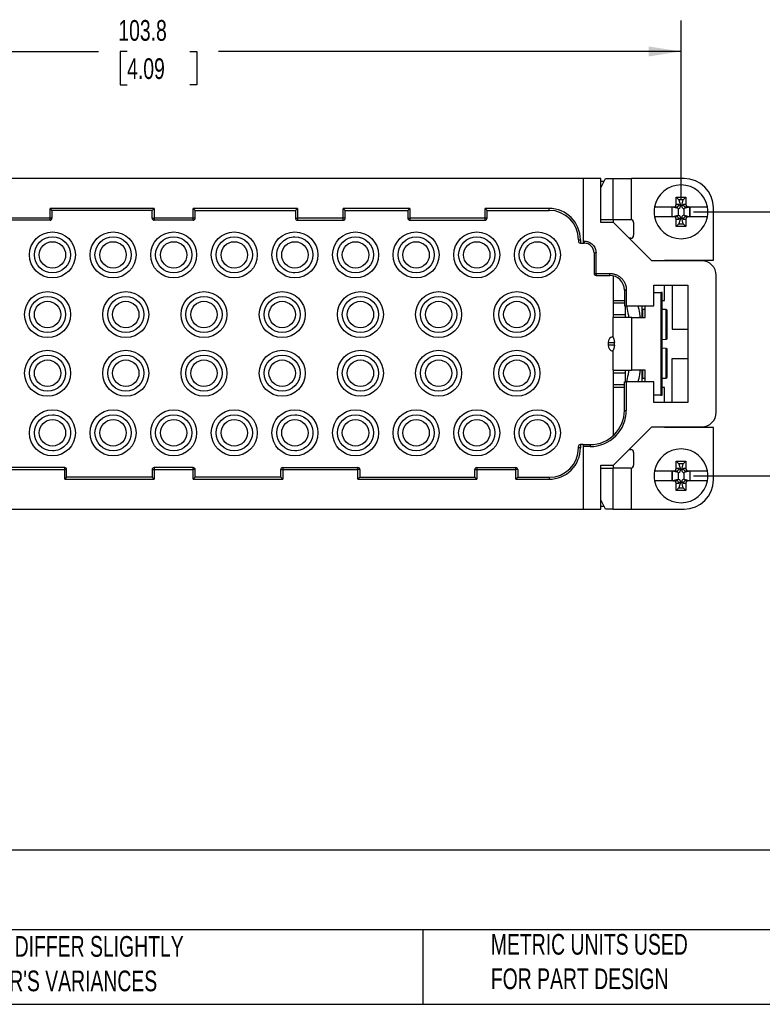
# Model space of a CAD drawing. Header units: millimetres. Extents: x 6 to 273, y 6 to 210.
# Tile 2 of 16: x 79 to 155, y 6 to 107. Entities that reach past the tile are written whole.
import ezdxf

# ---------------------------------------------------------------- set-up
doc = ezdxf.new("R2010")
doc.units = ezdxf.units.MM
doc.linetypes.add('SLD-Solid', pattern=[0])
doc.layers.add('DIMENSIONS', color=140, linetype='SLD-Solid', lineweight=25)
doc.layers.add('TEXT', color=140, linetype='SLD-Solid', lineweight=25)
doc.styles.add('SLDTEXTSTYLE0', font='TXT', dxfattribs={"width": 0.7})
doc.dimstyles.new('SLDDIMSTYLE0', dxfattribs={"dimtxt": 2.158008, "dimasz": 3.302, "dimexe": 0, "dimexo": 0.0625, "dimgap": 0.539502, "dimtad": 0, "dimtih": 1, "dimtoh": 1, "dimrnd": 1e-09, "dimzin": 12, "dimdsep": 46, "dimtxsty": 'SLDTEXTSTYLE0', "dimsah": 1, "dimcen": 0.09, "dimadec": 0, "dimazin": 3, "dimtfac": 1, "dimtofl": 0, "dimtmove": 0, "dimatfit": 3, "dimfxl": 0, "dimfrac": 2, "dimtolj": 1, "dimtzin": 12, "dimarcsym": 0})
doc.dimstyles.new('SLDDIMSTYLE1', dxfattribs={"dimtxt": 2.158008, "dimasz": 3.302, "dimexe": 0, "dimexo": 0.0625, "dimgap": 0.539502, "dimtad": 0, "dimtih": 1, "dimtoh": 1, "dimrnd": 1e-09, "dimzin": 4, "dimdsep": 46, "dimtxsty": 'SLDTEXTSTYLE0', "dimsah": 1, "dimcen": 0.09, "dimadec": 0, "dimazin": 1, "dimtfac": 1, "dimtofl": 0, "dimtmove": 0, "dimatfit": 3, "dimfxl": 0, "dimfrac": 2, "dimtolj": 1, "dimtzin": 12, "dimarcsym": 0})

# ---------------------------------------------------------------- blocks, each defined once
blk = doc.blocks.new('_D')
at = {"layer": 'DIMENSIONS'}
for p, q in [((43.26, 88.67), (43.26, 106.97)), ((147.06, 88.67), (147.06, 106.97)), ((43.26, 103.8), (87.48, 103.8)), ((90.4, 103.8), (89.68, 103.8)), ((89.68, 103.8), (89.68, 100.37)), ((96.81, 103.8), (97.54, 103.8)), ((97.54, 103.8), (97.54, 100.37)), ((147.06, 103.8), (99.74, 103.8)), ((89.68, 100.37), (90.4, 100.37)), ((97.54, 100.37), (96.81, 100.37))]:
    blk.add_line(p, q, dxfattribs=at)
for points in [[(43.26, 103.8), (46.56, 103.29), (46.56, 104.31)], [(147.06, 103.8), (143.76, 104.31), (143.76, 103.29)]]:
    blk.add_solid(points, dxfattribs=at)
at = {"layer": 'DIMENSIONS', "char_height": 2.117, "attachment_point": 1, "style": 'SLDTEXTSTYLE0'}
for s, insert in [('103.8', (89.5, 107.01)), ('4.09', (90.4, 103.1))]:
    blk.add_mtext(s, dxfattribs=dict(at, insert=insert))
blk = doc.blocks.new('_D_1')
at = {"layer": 'DIMENSIONS'}
for p, q in [((148.33, 87.4), (165.52, 87.4)), ((162.35, 87.4), (162.35, 77.89)), ((159.14, 73.98), (158.42, 73.98)), ((158.42, 73.98), (158.42, 70.55)), ((165.55, 73.98), (166.28, 73.98)), ((166.28, 73.98), (166.28, 70.55)), ((158.42, 70.55), (159.14, 70.55)), ((166.28, 70.55), (165.55, 70.55)), ((162.35, 60.4), (162.35, 70.06)), ((148.33, 60.4), (165.52, 60.4))]:
    blk.add_line(p, q, dxfattribs=at)
for points in [[(162.35, 87.4), (161.84, 84.09), (162.86, 84.09)], [(162.35, 60.4), (162.86, 63.7), (161.84, 63.7)]]:
    blk.add_solid(points, dxfattribs=at)
at = {"layer": 'DIMENSIONS', "char_height": 2.117, "attachment_point": 1, "style": 'SLDTEXTSTYLE0'}
for s, insert in [('27.0', (159.14, 77.19)), ('1.06', (159.14, 73.27))]:
    blk.add_mtext(s, dxfattribs=dict(at, insert=insert))

msp = doc.modelspace()

# ---------------------------------------------------------------- linework, layer by layer
for p, q in [((137.062, 90.796), (53.262, 90.796)), ((137.062, 90.796), (137.062, 84.396)), ((138.862, 90.796), (137.062, 90.796)), ((138.862, 86.296), (138.862, 90.796)), ((138.862, 89.865), (139.326, 90.796)), ((139.326, 90.796), (140.074, 90.796)), ((140.074, 90.796), (140.074, 86.596)), ((141.998, 86.596), (141.998, 90.796)), ((147.362, 90.796), (141.998, 90.796)), ((139.17, 90.484), (138.862, 90.484)), ((146.562, 88.896), (147.562, 88.896)), ((146.562, 88.146), (146.562, 88.896)), ((146.835, 88.623), (146.562, 88.896)), ((147.288, 88.623), (146.835, 88.623)), ((146.835, 88.623), (146.99, 88.043)), ((147.133, 88.043), (147.288, 88.623)), ((147.288, 88.623), (147.562, 88.896)), ((147.562, 88.896), (147.562, 88.146)), ((93.162, 87.746), (82.512, 87.746)), ((82.512, 86.746), (82.512, 87.746)), ((82.512, 87.746), (82.712, 87.546)), ((92.962, 87.546), (93.162, 87.746)), ((93.162, 87.746), (93.162, 86.746)), ((107.812, 87.746), (97.162, 87.746)), ((97.162, 86.746), (97.162, 87.746)), ((97.162, 87.746), (97.362, 87.546)), ((107.612, 87.546), (107.812, 87.746)), ((107.812, 87.746), (107.812, 86.746)), ((119.312, 87.746), (112.512, 87.746)), ((112.512, 86.746), (112.512, 87.746)), ((112.512, 87.746), (112.712, 87.546)), ((119.112, 87.546), (119.312, 87.746)), ((119.312, 87.746), (119.312, 86.746)), ((133.562, 87.746), (127.012, 87.746)), ((127.012, 86.746), (127.012, 87.746)), ((127.012, 87.746), (127.212, 87.546)), ((133.562, 87.546), (133.562, 87.746)), ((144.357, 87.896), (146.303, 87.896)), ((146.167, 87.891), (146.162, 87.896)), ((146.162, 86.896), (146.162, 87.896)), ((146.747, 87.736), (146.167, 87.891)), ((146.167, 86.902), (146.167, 87.891)), ((146.303, 87.896), (146.571, 87.896)), ((146.821, 88.146), (146.562, 88.146)), ((146.587, 87.897), (146.749, 87.736)), ((146.749, 87.736), (146.747, 87.736)), ((146.747, 87.736), (146.747, 87.057)), ((146.99, 87.977), (146.821, 88.146)), ((146.99, 88.043), (146.99, 87.977)), ((147.133, 88.043), (146.99, 88.043)), ((147.302, 88.146), (147.133, 87.977)), ((147.133, 87.977), (147.133, 88.043)), ((147.562, 88.146), (147.302, 88.146)), ((147.374, 87.736), (147.536, 87.897)), ((147.376, 87.736), (147.374, 87.736)), ((147.956, 87.891), (147.376, 87.736)), ((147.376, 87.057), (147.376, 87.736)), ((147.82, 87.896), (147.552, 87.896)), ((147.82, 87.896), (149.766, 87.896)), ((147.962, 87.896), (147.956, 87.891)), ((147.956, 86.902), (147.956, 87.891)), ((147.962, 87.896), (147.962, 86.896)), ((150.362, 82.446), (150.362, 87.796)), ((82.512, 86.746), (77.812, 86.746)), ((82.712, 86.746), (82.512, 86.746)), ((82.512, 86.546), (82.512, 86.746)), ((82.712, 87.546), (82.712, 86.746)), ((92.962, 87.546), (82.712, 87.546)), ((92.962, 86.746), (92.962, 87.546)), ((92.962, 86.746), (93.162, 86.746)), ((97.162, 86.746), (93.162, 86.746)), ((93.162, 86.746), (93.162, 86.546)), ((97.162, 86.546), (97.162, 86.746)), ((97.362, 86.746), (97.162, 86.746)), ((97.362, 86.746), (97.362, 87.546)), ((97.362, 87.546), (107.612, 87.546)), ((107.612, 87.546), (107.612, 86.746)), ((107.612, 86.746), (107.812, 86.746)), ((112.512, 86.746), (107.812, 86.746)), ((107.812, 86.746), (107.812, 86.546)), ((112.512, 86.546), (112.512, 86.746)), ((112.712, 86.746), (112.512, 86.746)), ((112.712, 86.746), (112.712, 87.546)), ((112.712, 87.546), (119.112, 87.546)), ((119.112, 87.546), (119.112, 86.746)), ((119.112, 86.746), (119.312, 86.746)), ((127.012, 86.746), (119.312, 86.746)), ((119.312, 86.746), (119.312, 86.546)), ((127.212, 86.746), (127.012, 86.746)), ((127.012, 86.546), (127.012, 86.746)), ((127.212, 87.546), (133.562, 87.546)), ((127.212, 86.746), (127.212, 87.546)), ((146.303, 86.896), (144.357, 86.896)), ((146.162, 86.896), (146.167, 86.902)), ((146.167, 86.902), (146.747, 87.057)), ((146.571, 86.896), (146.303, 86.896)), ((146.562, 85.896), (146.562, 86.646)), ((146.562, 86.646), (146.821, 86.646)), ((146.749, 87.057), (146.587, 86.896)), ((146.747, 87.057), (146.749, 87.057)), ((146.821, 86.646), (146.99, 86.816)), ((146.99, 86.749), (146.835, 86.17)), ((146.99, 86.816), (146.99, 86.749)), ((146.99, 86.749), (147.133, 86.749)), ((147.133, 86.749), (147.133, 86.816)), ((147.133, 86.816), (147.302, 86.646)), ((147.288, 86.17), (147.133, 86.749)), ((147.302, 86.646), (147.562, 86.646)), ((147.536, 86.896), (147.374, 87.057)), ((147.374, 87.057), (147.376, 87.057)), ((147.376, 87.057), (147.956, 86.902)), ((147.82, 86.896), (147.552, 86.896)), ((147.562, 86.646), (147.562, 85.896)), ((149.766, 86.896), (147.82, 86.896)), ((147.956, 86.902), (147.962, 86.896)), ((82.512, 86.546), (77.812, 86.546)), ((97.162, 86.546), (93.162, 86.546)), ((107.812, 86.546), (112.512, 86.546)), ((119.312, 86.546), (127.012, 86.546)), ((140.074, 86.596), (138.862, 86.596)), ((140.162, 86.296), (138.862, 86.296)), ((140.162, 86.296), (140.162, 86.596)), ((144.062, 82.396), (140.162, 86.296)), ((142.212, 86.296), (142.212, 84.996)), ((146.835, 86.17), (146.562, 85.896)), ((147.562, 85.896), (146.562, 85.896)), ((146.835, 86.17), (147.288, 86.17)), ((147.288, 86.17), (147.562, 85.896)), ((141.912, 84.696), (141.762, 84.696)), ((136.562, 84.546), (136.562, 84.396)), ((136.562, 84.546), (136.762, 84.546)), ((136.762, 84.546), (136.762, 84.196)), ((136.762, 84.196), (137.062, 84.196)), ((137.062, 84.396), (137.162, 84.396)), ((137.062, 84.396), (137.062, 84.196)), ((137.062, 84.196), (137.162, 84.196)), ((137.162, 84.396), (137.162, 84.196)), ((138.162, 83.196), (138.162, 81.096)), ((138.162, 83.196), (138.362, 83.196)), ((138.362, 81.096), (138.362, 83.196)), ((149.162, 82.396), (144.062, 82.396)), ((145.362, 82.446), (150.362, 82.446)), ((145.362, 82.396), (145.362, 82.446)), ((138.162, 81.096), (138.362, 81.096)), ((138.362, 81.096), (139.762, 81.096)), ((138.362, 81.096), (138.362, 80.896)), ((138.362, 80.896), (139.762, 80.896)), ((139.762, 80.896), (139.762, 81.096)), ((140.162, 76.596), (140.162, 80.842)), ((150.662, 66.896), (150.662, 80.896)), ((144.262, 79.896), (147.762, 79.896)), ((144.262, 77.796), (144.262, 79.896)), ((145.362, 78.346), (145.362, 79.896)), ((146.162, 79.896), (146.162, 75.396)), ((147.762, 79.896), (147.762, 67.896)), ((141.262, 79.396), (141.262, 77.796)), ((141.462, 79.396), (141.262, 79.396)), ((141.462, 79.396), (141.462, 77.796)), ((144.262, 79.146), (144.985, 79.146)), ((144.985, 79.146), (144.985, 68.646)), ((145.131, 79.146), (144.985, 79.146)), ((145.131, 68.646), (145.131, 79.146)), ((140.162, 78.346), (141.262, 78.346)), ((141.262, 78.046), (140.162, 78.046)), ((141.262, 77.796), (141.462, 77.796)), ((141.362, 76.896), (141.362, 77.796)), ((141.462, 77.796), (144.262, 77.796)), ((143.037, 77.796), (143.037, 76.596)), ((143.396, 76.596), (143.396, 77.796)), ((145.131, 78.346), (145.362, 78.346)), ((140.079, 76.596), (140.079, 74.622)), ((140.162, 76.896), (141.362, 76.896)), ((141.362, 76.596), (141.362, 76.896)), ((142.011, 71.196), (142.011, 76.596)), ((142.011, 76.596), (143.396, 76.596)), ((143.396, 77.396), (143.137, 77.396)), ((143.137, 76.596), (143.137, 77.396)), ((145.537, 77.396), (145.131, 77.396)), ((145.537, 74.388), (145.537, 77.396)), ((146.162, 75.396), (147.762, 75.396)), ((139.596, 74.046), (139.596, 73.746)), ((139.596, 74.046), (140.238, 74.046)), ((140.238, 73.746), (139.596, 73.746)), ((140.238, 73.746), (140.238, 74.046)), ((145.131, 74.352), (145.537, 74.388)), ((145.627, 74.396), (145.637, 74.396)), ((140.079, 73.171), (140.079, 71.196)), ((145.537, 73.405), (145.131, 73.441)), ((145.608, 73.399), (145.537, 73.405)), ((145.537, 70.396), (145.537, 73.405)), ((146.162, 67.896), (146.162, 72.396)), ((146.162, 72.396), (147.762, 72.396)), ((140.162, 64.549), (140.162, 71.196)), ((141.362, 70.896), (140.162, 70.896)), ((141.362, 70.896), (141.362, 71.196)), ((141.362, 69.996), (141.362, 70.896)), ((143.396, 71.196), (142.011, 71.196)), ((143.037, 71.196), (143.037, 69.996)), ((143.137, 70.396), (143.137, 71.196)), ((143.396, 69.996), (143.396, 71.196)), ((140.162, 69.746), (141.262, 69.746)), ((141.262, 67.096), (141.262, 69.996)), ((141.262, 69.996), (141.462, 69.996)), ((141.462, 69.996), (141.462, 67.096)), ((144.262, 69.996), (141.462, 69.996)), ((143.137, 70.396), (143.396, 70.396)), ((144.262, 67.896), (144.262, 69.996)), ((145.131, 70.396), (145.537, 70.396)), ((141.262, 69.446), (140.162, 69.446)), ((144.985, 68.646), (144.262, 68.646)), ((144.985, 68.646), (145.131, 68.646)), ((145.362, 69.446), (145.131, 69.446)), ((145.362, 67.896), (145.362, 69.446)), ((147.762, 67.896), (144.262, 67.896)), ((141.262, 67.096), (141.462, 67.096)), ((140.162, 61.496), (144.062, 65.396)), ((144.062, 65.396), (149.162, 65.396)), ((145.362, 65.346), (145.362, 65.396)), ((150.362, 65.346), (145.362, 65.346)), ((150.362, 59.996), (150.362, 65.346)), ((136.762, 63.596), (136.762, 63.246)), ((137.062, 63.596), (136.762, 63.596)), ((137.062, 63.596), (137.762, 63.596)), ((137.062, 63.596), (137.062, 63.396)), ((137.762, 63.596), (137.762, 63.396)), ((136.562, 63.246), (136.562, 63.396)), ((136.762, 63.246), (136.562, 63.246)), ((137.762, 63.396), (137.062, 63.396)), ((137.062, 63.396), (137.062, 56.996)), ((141.762, 63.096), (141.912, 63.096)), ((142.212, 62.796), (142.212, 61.496)), ((138.862, 61.496), (140.162, 61.496)), ((138.862, 56.996), (138.862, 61.496)), ((140.162, 61.196), (140.162, 61.496)), ((146.835, 61.623), (146.562, 61.896)), ((146.562, 61.896), (147.562, 61.896)), ((146.562, 61.146), (146.562, 61.896)), ((147.288, 61.623), (146.835, 61.623)), ((146.835, 61.623), (146.99, 61.043)), ((147.133, 61.043), (147.288, 61.623)), ((147.288, 61.623), (147.562, 61.896)), ((147.562, 61.896), (147.562, 61.146)), ((84.012, 61.246), (76.312, 61.246)), ((76.312, 61.046), (84.012, 61.046)), ((84.012, 61.046), (84.012, 61.246)), ((84.012, 60.046), (84.012, 61.046)), ((84.212, 61.046), (84.012, 61.046)), ((84.212, 60.246), (84.212, 61.046)), ((92.962, 61.046), (92.962, 60.246)), ((92.962, 61.046), (93.162, 61.046)), ((97.162, 61.246), (93.162, 61.246)), ((93.162, 61.246), (93.162, 61.046)), ((93.162, 61.046), (93.162, 60.046)), ((93.162, 61.046), (97.162, 61.046)), ((97.162, 61.046), (97.162, 61.246)), ((97.162, 60.046), (97.162, 61.046)), ((97.362, 61.046), (97.162, 61.046)), ((97.362, 60.246), (97.362, 61.046)), ((106.112, 60.246), (106.112, 61.046)), ((106.112, 61.046), (106.312, 61.046)), ((106.312, 61.246), (114.012, 61.246)), ((106.312, 61.246), (106.312, 61.046)), ((106.312, 61.046), (106.312, 60.046)), ((106.312, 61.046), (114.012, 61.046)), ((114.012, 61.046), (114.012, 61.246)), ((114.012, 60.046), (114.012, 61.046)), ((114.212, 61.046), (114.012, 61.046)), ((114.212, 61.046), (114.212, 60.246)), ((125.962, 60.246), (125.962, 61.046)), ((125.962, 61.046), (126.162, 61.046)), ((126.162, 61.246), (130.162, 61.246)), ((126.162, 61.246), (126.162, 61.046)), ((126.162, 61.046), (126.162, 60.046)), ((126.162, 61.046), (130.162, 61.046)), ((130.162, 61.046), (130.162, 61.246)), ((130.162, 60.046), (130.162, 61.046)), ((130.362, 61.046), (130.162, 61.046)), ((130.362, 61.046), (130.362, 60.246)), ((138.862, 61.196), (140.074, 61.196)), ((141.912, 61.196), (140.074, 61.196)), ((140.074, 61.196), (140.074, 56.996)), ((141.998, 56.996), (141.998, 61.196)), ((144.357, 60.896), (146.303, 60.896)), ((146.167, 60.891), (146.162, 60.896)), ((146.162, 59.896), (146.162, 60.896)), ((146.747, 60.736), (146.167, 60.891)), ((146.167, 60.891), (146.167, 59.902)), ((146.303, 60.896), (146.571, 60.896)), ((146.821, 61.146), (146.562, 61.146)), ((146.587, 60.897), (146.749, 60.736)), ((146.749, 60.736), (146.747, 60.736)), ((146.747, 60.736), (146.747, 60.057)), ((146.99, 60.977), (146.821, 61.146)), ((146.99, 61.043), (146.99, 60.977)), ((147.133, 61.043), (146.99, 61.043)), ((147.302, 61.146), (147.133, 60.977)), ((147.133, 60.977), (147.133, 61.043)), ((147.562, 61.146), (147.302, 61.146)), ((147.374, 60.736), (147.536, 60.897)), ((147.376, 60.736), (147.374, 60.736)), ((147.956, 60.891), (147.376, 60.736)), ((147.376, 60.057), (147.376, 60.736)), ((147.552, 60.896), (147.82, 60.896)), ((147.82, 60.896), (149.766, 60.896)), ((147.962, 60.896), (147.956, 60.891)), ((147.956, 60.891), (147.956, 59.902)), ((147.962, 60.896), (147.962, 59.896)), ((84.212, 60.246), (84.012, 60.046)), ((84.012, 60.046), (93.162, 60.046)), ((92.962, 60.246), (84.212, 60.246)), ((93.162, 60.046), (92.962, 60.246)), ((97.362, 60.246), (97.162, 60.046)), ((97.162, 60.046), (106.312, 60.046)), ((106.112, 60.246), (97.362, 60.246)), ((106.312, 60.046), (106.112, 60.246)), ((114.212, 60.246), (114.012, 60.046)), ((114.012, 60.046), (126.162, 60.046)), ((114.212, 60.246), (125.962, 60.246)), ((126.162, 60.046), (125.962, 60.246)), ((130.362, 60.246), (130.162, 60.046)), ((130.162, 60.046), (133.562, 60.046)), ((130.362, 60.246), (133.562, 60.246)), ((133.562, 60.246), (133.562, 60.046)), ((146.303, 59.896), (144.357, 59.896)), ((146.162, 59.896), (146.167, 59.902)), ((146.167, 59.902), (146.747, 60.057)), ((146.303, 59.896), (146.571, 59.896)), ((146.562, 58.896), (146.562, 59.646)), ((146.562, 59.646), (146.821, 59.646)), ((146.749, 60.057), (146.587, 59.896)), ((146.747, 60.057), (146.749, 60.057)), ((146.821, 59.646), (146.99, 59.816)), ((146.99, 59.749), (146.835, 59.17)), ((146.99, 59.816), (146.99, 59.749)), ((146.99, 59.749), (147.133, 59.749)), ((147.133, 59.749), (147.133, 59.816)), ((147.133, 59.816), (147.302, 59.646)), ((147.288, 59.17), (147.133, 59.749)), ((147.302, 59.646), (147.562, 59.646)), ((147.536, 59.896), (147.374, 60.057)), ((147.374, 60.057), (147.376, 60.057)), ((147.376, 60.057), (147.956, 59.902)), ((147.82, 59.896), (147.552, 59.896)), ((147.562, 59.646), (147.562, 58.896)), ((149.766, 59.896), (147.82, 59.896)), ((147.956, 59.902), (147.962, 59.896)), ((146.835, 59.17), (146.562, 58.896)), ((147.562, 58.896), (146.562, 58.896)), ((146.835, 59.17), (147.288, 59.17)), ((147.288, 59.17), (147.562, 58.896)), ((139.326, 56.996), (138.862, 57.927)), ((53.262, 56.996), (137.062, 56.996)), ((137.062, 56.996), (138.862, 56.996)), ((138.862, 57.308), (139.17, 57.308)), ((140.074, 56.996), (139.326, 56.996)), ((140.074, 56.996), (141.998, 56.996)), ((141.998, 56.996), (147.362, 56.996))]:
    msp.add_line(p, q)
for centre, radius in [((82.762, 82.996), 2.35), ((88.962, 82.996), 2.35), ((95.162, 82.996), 2.35), ((101.362, 82.996), 2.35), ((107.562, 82.996), 2.35), ((113.762, 82.996), 2.35), ((119.962, 82.996), 2.35), ((126.162, 82.996), 2.35), ((132.362, 82.996), 2.35), ((82.762, 82.996), 1.35), ((88.962, 82.996), 1.35), ((95.162, 82.996), 1.35), ((101.362, 82.996), 1.35), ((107.562, 82.996), 1.35), ((113.762, 82.996), 1.35), ((119.962, 82.996), 1.35), ((126.162, 82.996), 1.35), ((132.362, 82.996), 1.35), ((82.262, 76.896), 2.35), ((90.262, 76.896), 2.35), ((98.262, 76.896), 2.35), ((106.262, 76.896), 2.35), ((114.262, 76.896), 2.35), ((122.262, 76.896), 2.35), ((130.262, 76.896), 2.35), ((82.262, 76.896), 1.35), ((90.262, 76.896), 1.35), ((98.262, 76.896), 1.35), ((106.262, 76.896), 1.35), ((114.262, 76.896), 1.35), ((122.262, 76.896), 1.35), ((130.262, 76.896), 1.35), ((82.262, 70.896), 2.35), ((90.262, 70.896), 2.35), ((98.262, 70.896), 2.35), ((106.262, 70.896), 2.35), ((114.262, 70.896), 2.35), ((122.262, 70.896), 2.35), ((130.262, 70.896), 2.35), ((82.262, 70.896), 1.35), ((90.262, 70.896), 1.35), ((98.262, 70.896), 1.35), ((106.262, 70.896), 1.35), ((114.262, 70.896), 1.35), ((122.262, 70.896), 1.35), ((130.262, 70.896), 1.35), ((82.762, 64.796), 2.35), ((88.962, 64.796), 2.35), ((95.162, 64.796), 2.35), ((101.362, 64.796), 2.35), ((107.562, 64.796), 2.35), ((113.762, 64.796), 2.35), ((119.962, 64.796), 2.35), ((126.162, 64.796), 2.35), ((132.362, 64.796), 2.35), ((82.762, 64.796), 1.35), ((88.962, 64.796), 1.35), ((95.162, 64.796), 1.35), ((101.362, 64.796), 1.35), ((107.562, 64.796), 1.35), ((113.762, 64.796), 1.35), ((119.962, 64.796), 1.35), ((126.162, 64.796), 1.35), ((132.362, 64.796), 1.35)]:
    msp.add_circle(centre, radius)
for centre, radius, start, end in [((147.362, 87.796), 3, 0, 90), ((147.062, 87.396), 2.75, 10.47568, 169.52432), ((147.062, 87.396), 2.75, 169.52432, 190.47568), ((147.062, 87.396), 2.75, 349.52432, 10.47568), ((82.512, 86.746), 0.2, 270, 0), ((93.162, 86.746), 0.2, 180, 270), ((97.162, 86.746), 0.2, 270, 0), ((107.812, 86.746), 0.2, 180, 270), ((112.512, 86.746), 0.2, 270, 0), ((119.312, 86.746), 0.2, 180, 270), ((127.012, 86.746), 0.2, 270, 0), ((133.562, 84.546), 3, 0, 90), ((147.062, 87.396), 2.75, 190.47568, 349.52432), ((141.912, 86.296), 0.3, 0, 90), ((141.912, 84.996), 0.3, 270, 0), ((136.762, 84.396), 0.2, 180, 270), ((137.162, 83.196), 1, 0, 90), ((149.162, 80.896), 1.5, 0, 90), ((138.362, 81.096), 0.2, 180, 270), ((139.762, 79.396), 1.5, 0, 90), ((143.137, 77.296), 0.1, 90, 180), ((145.537, 77.296), 0.1, 0, 90), ((140.196, 74.046), 0.6, 101.24579, 180), ((140.196, 73.746), 0.6, 180, 258.75421), ((143.137, 70.496), 0.1, 180, 270), ((145.537, 70.496), 0.1, 270, 0), ((137.762, 67.096), 3.5, 270, 0), ((149.162, 66.896), 1.5, 270, 0), ((136.762, 63.396), 0.2, 90, 180), ((133.562, 63.246), 3, 270, 0), ((141.912, 62.796), 0.3, 0, 90), ((147.062, 60.396), 2.75, 10.47568, 169.52432), ((141.912, 61.496), 0.3, 270, 0), ((84.012, 61.046), 0.2, 0, 90), ((93.162, 61.046), 0.2, 90, 180), ((97.162, 61.046), 0.2, 0, 90), ((106.312, 61.046), 0.2, 90, 180), ((114.012, 61.046), 0.2, 0, 90), ((126.162, 61.046), 0.2, 90, 180), ((130.162, 61.046), 0.2, 0, 90), ((147.062, 60.396), 2.75, 169.52432, 190.47568), ((147.062, 60.396), 2.75, 349.52432, 10.47568), ((147.062, 60.396), 2.75, 190.47568, 349.52432), ((147.362, 59.996), 3, 270, 0)]:
    msp.add_arc(centre, radius, start, end)
for centre, major_axis, ratio, start_param, end_param in [((146.303, 88.146), (-0.259, 0), 0.9659258, 1.5707963, 3.1415927), ((146.321, 88.146), (0.351, -0.21), 0.3876798, 5.7085017, 5.7755392), ((146.579, 88.146), (0.096, 0.233), 0.9529198, 3.5845699, 5.0883287), ((146.731, 87.994), (-0.189, 0.189), 0.9351131, 2.3897132, 3.8934721), ((147.392, 87.994), (0.189, 0.189), 0.9351131, 2.3897132, 3.8934721), ((147.544, 88.146), (-0.096, 0.233), 0.9529198, 1.1948566, 2.6986154), ((147.802, 88.146), (0.351, 0.21), 0.3876798, 3.6492388, 3.7162763), ((147.82, 88.146), (-0.259, 0), 0.9659258, 0, 1.5707963), ((146.303, 86.646), (0.259, 0), 0.9659258, 0, 1.5707963), ((146.321, 86.646), (0.351, 0.21), 0.3876798, 0.5076461, 0.5746836), ((146.579, 86.646), (-0.096, 0.233), 0.9529198, 4.3364493, 5.8402081), ((146.731, 86.798), (-0.189, -0.189), 0.9351131, 2.3897132, 3.8934721), ((147.392, 86.798), (0.189, -0.189), 0.9351131, 2.3897132, 3.8934721), ((147.544, 86.646), (0.096, 0.233), 0.9529198, 0.4429772, 1.946736), ((147.802, 86.646), (0.351, -0.21), 0.3876798, 2.566909, 2.6339465), ((147.82, 86.646), (0.259, 0), 0.9659258, 1.5707963, 3.1415927), ((146.303, 61.146), (-0.259, 0), 0.9659258, 1.5707963, 3.1415927), ((146.321, 61.146), (0.351, -0.21), 0.3876798, 5.7085017, 5.7755392), ((146.579, 61.146), (0.096, 0.233), 0.9529198, 3.5845699, 5.0883287), ((146.731, 60.994), (-0.189, 0.189), 0.9351131, 2.3897132, 3.8934721), ((147.392, 60.994), (0.189, 0.189), 0.9351131, 2.3897132, 3.8934721), ((147.544, 61.146), (-0.096, 0.233), 0.9529198, 1.1948566, 2.6986154), ((147.802, 61.146), (0.351, 0.21), 0.3876798, 3.6492388, 3.7162763), ((147.82, 61.146), (-0.259, 0), 0.9659258, 0, 1.5707963), ((146.303, 59.646), (0.259, 0), 0.9659258, 0, 1.5707963), ((146.321, 59.646), (0.351, 0.21), 0.3876798, 0.5076461, 0.5746836), ((146.579, 59.646), (-0.096, 0.233), 0.9529198, 4.3364493, 5.8402081), ((146.731, 59.798), (-0.189, -0.189), 0.9351131, 2.3897132, 3.8934721), ((147.392, 59.798), (0.189, -0.189), 0.9351131, 2.3897132, 3.8934721), ((147.544, 59.646), (0.096, 0.233), 0.9529198, 0.4429772, 1.946736), ((147.802, 59.646), (0.351, -0.21), 0.3876798, 2.566909, 2.6339465), ((147.82, 59.646), (0.259, 0), 0.9659258, 1.5707963, 3.1415927)]:
    msp.add_ellipse(centre, major_axis=major_axis, ratio=ratio, start_param=start_param, end_param=end_param)
for points, knots in [([(140.074, 90.796), (140.111, 90.796), (140.188, 90.796), (140.414, 90.796), (140.562, 90.796), (140.911, 90.796), (141.111, 90.796), (141.541, 90.796), (141.769, 90.796), (141.998, 90.796)], [0, 0, 0, 0, 0.25, 0.25, 0.5, 0.5, 0.75, 0.75, 1, 1, 1, 1]), ([(141.912, 86.596), (141.69, 86.596), (141.471, 86.596), (141.06, 86.596), (140.869, 86.596), (140.538, 86.596), (140.398, 86.596), (140.184, 86.596), (140.11, 86.596), (140.074, 86.596)], [0, 0, 0, 0, 0.25, 0.25, 0.5, 0.5, 0.75, 0.75, 1, 1, 1, 1]), ([(82.762, 81.146), (81.74, 81.146), (80.912, 81.975), (80.912, 84.017), (81.74, 84.846), (82.762, 84.846)], [0, 0, 0, 0, 0.5, 0.5, 1, 1, 1, 1]), ([(82.762, 84.846), (83.783, 84.846), (84.612, 84.017), (84.612, 81.975), (83.783, 81.146), (82.762, 81.146)], [0, 0, 0, 0, 0.5, 0.5, 1, 1, 1, 1]), ([(88.962, 81.146), (87.94, 81.146), (87.112, 81.975), (87.112, 84.017), (87.94, 84.846), (88.962, 84.846)], [0, 0, 0, 0, 0.5, 0.5, 1, 1, 1, 1]), ([(88.962, 84.846), (89.983, 84.846), (90.812, 84.017), (90.812, 81.975), (89.983, 81.146), (88.962, 81.146)], [0, 0, 0, 0, 0.5, 0.5, 1, 1, 1, 1]), ([(95.162, 81.146), (94.14, 81.146), (93.312, 81.975), (93.312, 84.017), (94.14, 84.846), (95.162, 84.846)], [0, 0, 0, 0, 0.5, 0.5, 1, 1, 1, 1]), ([(95.162, 84.846), (96.183, 84.846), (97.012, 84.017), (97.012, 81.975), (96.183, 81.146), (95.162, 81.146)], [0, 0, 0, 0, 0.5, 0.5, 1, 1, 1, 1]), ([(101.362, 81.146), (100.34, 81.146), (99.512, 81.975), (99.512, 84.017), (100.34, 84.846), (101.362, 84.846)], [0, 0, 0, 0, 0.5, 0.5, 1, 1, 1, 1]), ([(101.362, 84.846), (102.383, 84.846), (103.212, 84.017), (103.212, 81.975), (102.383, 81.146), (101.362, 81.146)], [0, 0, 0, 0, 0.5, 0.5, 1, 1, 1, 1]), ([(107.562, 81.146), (107.071, 81.146), (106.6, 81.341), (105.906, 82.035), (105.712, 82.506), (105.712, 83.487), (105.906, 83.958), (106.6, 84.651), (107.071, 84.846), (107.562, 84.846)], [0, 0, 0, 0, 0.25, 0.25, 0.5, 0.5, 0.75, 0.75, 1, 1, 1, 1]), ([(107.562, 84.846), (108.583, 84.846), (109.412, 84.017), (109.412, 81.975), (108.583, 81.146), (107.562, 81.146)], [0, 0, 0, 0, 0.5, 0.5, 1, 1, 1, 1]), ([(113.762, 81.146), (112.74, 81.146), (111.912, 81.975), (111.912, 84.017), (112.74, 84.846), (113.762, 84.846)], [0, 0, 0, 0, 0.5, 0.5, 1, 1, 1, 1]), ([(113.762, 84.846), (114.783, 84.846), (115.612, 84.017), (115.612, 81.975), (114.783, 81.146), (113.762, 81.146)], [0, 0, 0, 0, 0.5, 0.5, 1, 1, 1, 1]), ([(119.962, 81.146), (118.94, 81.146), (118.112, 81.975), (118.112, 84.017), (118.94, 84.846), (119.962, 84.846)], [0, 0, 0, 0, 0.5, 0.5, 1, 1, 1, 1]), ([(119.962, 84.846), (120.983, 84.846), (121.812, 84.017), (121.812, 81.975), (120.983, 81.146), (119.962, 81.146)], [0, 0, 0, 0, 0.5, 0.5, 1, 1, 1, 1]), ([(126.162, 81.146), (125.14, 81.146), (124.312, 81.975), (124.312, 84.017), (125.14, 84.846), (126.162, 84.846)], [0, 0, 0, 0, 0.5, 0.5, 1, 1, 1, 1]), ([(126.162, 84.846), (127.183, 84.846), (128.012, 84.017), (128.012, 81.975), (127.183, 81.146), (126.162, 81.146)], [0, 0, 0, 0, 0.5, 0.5, 1, 1, 1, 1]), ([(132.362, 81.146), (131.34, 81.146), (130.512, 81.975), (130.512, 84.017), (131.34, 84.846), (132.362, 84.846)], [0, 0, 0, 0, 0.5, 0.5, 1, 1, 1, 1]), ([(132.362, 84.846), (133.383, 84.846), (134.212, 84.017), (134.212, 81.975), (133.383, 81.146), (132.362, 81.146)], [0, 0, 0, 0, 0.5, 0.5, 1, 1, 1, 1]), ([(137.162, 84.396), (137.199, 84.395), (137.275, 84.393), (137.387, 84.377), (137.497, 84.351), (137.645, 84.3), (137.825, 84.207), (138.016, 84.051), (138.172, 83.86), (138.281, 83.647), (138.35, 83.423), (138.358, 83.272), (138.362, 83.196)], [0, 0, 0, 0, 0.06026965, 0.12003488, 0.17983501, 0.24020842, 0.37002738, 0.50013092, 0.62995002, 0.76005368, 0.87995742, 1, 1, 1, 1]), ([(139.762, 81.096), (139.804, 81.095), (139.89, 81.094), (140.017, 81.079), (140.143, 81.055), (140.267, 81.021), (140.456, 80.954), (140.702, 80.828), (140.972, 80.607), (141.193, 80.337), (141.333, 80.066), (141.412, 79.82), (141.454, 79.61), (141.459, 79.468), (141.462, 79.396)], [0, 0, 0, 0, 0.0482817, 0.0961655, 0.1439265, 0.1918418, 0.2401859, 0.3700167, 0.5000484, 0.6298793, 0.7599111, 0.8401113, 0.9197129, 1, 1, 1, 1]), ([(82.262, 75.046), (81.24, 75.046), (80.412, 75.875), (80.412, 77.917), (81.24, 78.746), (82.262, 78.746)], [0, 0, 0, 0, 0.5, 0.5, 1, 1, 1, 1]), ([(82.262, 78.746), (83.283, 78.746), (84.112, 77.917), (84.112, 75.875), (83.283, 75.046), (82.262, 75.046)], [0, 0, 0, 0, 0.5, 0.5, 1, 1, 1, 1]), ([(90.262, 75.046), (89.24, 75.046), (88.412, 75.875), (88.412, 77.917), (89.24, 78.746), (90.262, 78.746)], [0, 0, 0, 0, 0.5, 0.5, 1, 1, 1, 1]), ([(90.262, 78.746), (91.283, 78.746), (92.112, 77.917), (92.112, 75.875), (91.283, 75.046), (90.262, 75.046)], [0, 0, 0, 0, 0.5, 0.5, 1, 1, 1, 1]), ([(98.262, 75.046), (97.24, 75.046), (96.412, 75.875), (96.412, 77.917), (97.24, 78.746), (98.262, 78.746)], [0, 0, 0, 0, 0.5, 0.5, 1, 1, 1, 1]), ([(98.262, 78.746), (99.283, 78.746), (100.112, 77.917), (100.112, 75.875), (99.283, 75.046), (98.262, 75.046)], [0, 0, 0, 0, 0.5, 0.5, 1, 1, 1, 1]), ([(106.262, 75.046), (105.24, 75.046), (104.412, 75.875), (104.412, 77.917), (105.24, 78.746), (106.262, 78.746)], [0, 0, 0, 0, 0.5, 0.5, 1, 1, 1, 1]), ([(106.262, 78.746), (107.283, 78.746), (108.112, 77.917), (108.112, 75.875), (107.283, 75.046), (106.262, 75.046)], [0, 0, 0, 0, 0.5, 0.5, 1, 1, 1, 1]), ([(114.262, 75.046), (113.24, 75.046), (112.412, 75.875), (112.412, 77.917), (113.24, 78.746), (114.262, 78.746)], [0, 0, 0, 0, 0.5, 0.5, 1, 1, 1, 1]), ([(114.262, 78.746), (115.283, 78.746), (116.112, 77.917), (116.112, 75.875), (115.283, 75.046), (114.262, 75.046)], [0, 0, 0, 0, 0.5, 0.5, 1, 1, 1, 1]), ([(122.262, 75.046), (121.24, 75.046), (120.412, 75.875), (120.412, 77.917), (121.24, 78.746), (122.262, 78.746)], [0, 0, 0, 0, 0.5, 0.5, 1, 1, 1, 1]), ([(122.262, 78.746), (123.283, 78.746), (124.112, 77.917), (124.112, 75.875), (123.283, 75.046), (122.262, 75.046)], [0, 0, 0, 0, 0.5, 0.5, 1, 1, 1, 1]), ([(130.262, 75.046), (129.24, 75.046), (128.412, 75.875), (128.412, 77.917), (129.24, 78.746), (130.262, 78.746)], [0, 0, 0, 0, 0.5, 0.5, 1, 1, 1, 1]), ([(130.262, 78.746), (131.283, 78.746), (132.112, 77.917), (132.112, 75.875), (131.283, 75.046), (130.262, 75.046)], [0, 0, 0, 0, 0.5, 0.5, 1, 1, 1, 1]), ([(141.469, 77.825), (141.528, 77.561), (141.618, 77.153), (141.678, 76.741), (141.699, 76.596)], [0, 0, 0, 0, 0.6504391, 1, 1, 1, 1]), ([(142.899, 76.596), (142.878, 76.739), (142.82, 77.142), (142.732, 77.54), (142.675, 77.796)], [0, 0, 0, 0, 0.35516977, 1, 1, 1, 1]), ([(142.011, 76.596), (141.86, 76.596), (141.558, 76.596), (141.141, 76.596), (140.771, 76.596), (140.467, 76.596), (140.244, 76.596), (140.103, 76.596), (140.089, 76.596), (140.082, 76.596)], [0, 0, 0, 0, 0.1440512, 0.2881024, 0.4321537, 0.5762049, 0.7202561, 0.8643073, 1, 1, 1, 1]), ([(145.637, 74.396), (145.637, 75.203), (145.637, 75.939), (145.637, 77.003), (145.637, 77.296), (145.637, 77.296)], [0, 0, 0, 0, 0.5, 0.5, 1, 1, 1, 1]), ([(140.084, 74.622), (140.083, 74.62), (140.076, 74.613), (140.108, 74.563), (140.153, 74.465), (140.193, 74.357), (140.221, 74.24), (140.235, 74.131), (140.237, 74.074), (140.238, 74.046)], [0, 0, 0, 0, 0.0838788, 0.3871817, 0.5476038, 0.6931025, 0.846735, 0.9245769, 1, 1, 1, 1]), ([(140.238, 73.746), (140.237, 73.718), (140.235, 73.661), (140.221, 73.553), (140.194, 73.436), (140.154, 73.329), (140.108, 73.23), (140.076, 73.18), (140.083, 73.173), (140.084, 73.171)], [0, 0, 0, 0, 0.07516378, 0.15295285, 0.30562615, 0.450504, 0.61027736, 0.91395883, 1, 1, 1, 1]), ([(145.537, 74.388), (145.548, 74.389), (145.559, 74.39), (145.57, 74.39), (145.58, 74.391), (145.59, 74.392), (145.599, 74.393), (145.608, 74.394), (145.616, 74.394), (145.621, 74.395), (145.627, 74.396), (145.632, 74.396), (145.634, 74.396), (145.636, 74.396), (145.637, 74.396), (145.637, 74.396)], [0, 0, 0, 0, 0.00003383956, 0.00003383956, 0.00003383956, 0.00006765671, 0.00006765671, 0.00006765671, 0.00010180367, 0.00010180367, 0.00010180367, 0.0001362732, 0.0001362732, 0.0001362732, 0.00015797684, 0.00015797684, 0.00015797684, 0.00015797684]), ([(82.262, 69.046), (81.24, 69.046), (80.412, 69.875), (80.412, 71.917), (81.24, 72.746), (82.262, 72.746)], [0, 0, 0, 0, 0.5, 0.5, 1, 1, 1, 1]), ([(82.262, 72.746), (83.283, 72.746), (84.112, 71.917), (84.112, 69.875), (83.283, 69.046), (82.262, 69.046)], [0, 0, 0, 0, 0.5, 0.5, 1, 1, 1, 1]), ([(90.262, 69.046), (89.24, 69.046), (88.412, 69.875), (88.412, 71.917), (89.24, 72.746), (90.262, 72.746)], [0, 0, 0, 0, 0.5, 0.5, 1, 1, 1, 1]), ([(90.262, 72.746), (91.283, 72.746), (92.112, 71.917), (92.112, 69.875), (91.283, 69.046), (90.262, 69.046)], [0, 0, 0, 0, 0.5, 0.5, 1, 1, 1, 1]), ([(98.262, 69.046), (97.24, 69.046), (96.412, 69.875), (96.412, 71.917), (97.24, 72.746), (98.262, 72.746)], [0, 0, 0, 0, 0.5, 0.5, 1, 1, 1, 1]), ([(98.262, 72.746), (99.283, 72.746), (100.112, 71.917), (100.112, 69.875), (99.283, 69.046), (98.262, 69.046)], [0, 0, 0, 0, 0.5, 0.5, 1, 1, 1, 1]), ([(106.262, 69.046), (105.24, 69.046), (104.412, 69.875), (104.412, 71.917), (105.24, 72.746), (106.262, 72.746)], [0, 0, 0, 0, 0.5, 0.5, 1, 1, 1, 1]), ([(106.262, 72.746), (107.283, 72.746), (108.112, 71.917), (108.112, 69.875), (107.283, 69.046), (106.262, 69.046)], [0, 0, 0, 0, 0.5, 0.5, 1, 1, 1, 1]), ([(114.262, 69.046), (113.24, 69.046), (112.412, 69.875), (112.412, 71.917), (113.24, 72.746), (114.262, 72.746)], [0, 0, 0, 0, 0.5, 0.5, 1, 1, 1, 1]), ([(114.262, 72.746), (115.283, 72.746), (116.112, 71.917), (116.112, 69.875), (115.283, 69.046), (114.262, 69.046)], [0, 0, 0, 0, 0.5, 0.5, 1, 1, 1, 1]), ([(122.262, 69.046), (121.24, 69.046), (120.412, 69.875), (120.412, 71.917), (121.24, 72.746), (122.262, 72.746)], [0, 0, 0, 0, 0.5, 0.5, 1, 1, 1, 1]), ([(122.262, 72.746), (123.283, 72.746), (124.112, 71.917), (124.112, 69.875), (123.283, 69.046), (122.262, 69.046)], [0, 0, 0, 0, 0.5, 0.5, 1, 1, 1, 1]), ([(130.262, 69.046), (129.24, 69.046), (128.412, 69.875), (128.412, 71.917), (129.24, 72.746), (130.262, 72.746)], [0, 0, 0, 0, 0.5, 0.5, 1, 1, 1, 1]), ([(130.262, 72.746), (131.283, 72.746), (132.112, 71.917), (132.112, 69.875), (131.283, 69.046), (130.262, 69.046)], [0, 0, 0, 0, 0.5, 0.5, 1, 1, 1, 1]), ([(145.637, 73.396), (145.637, 73.396), (145.635, 73.397), (145.631, 73.397), (145.627, 73.397), (145.621, 73.398), (145.614, 73.398), (145.607, 73.399), (145.598, 73.4), (145.589, 73.401), (145.579, 73.401), (145.568, 73.402), (145.557, 73.403), (145.55, 73.404), (145.543, 73.405), (145.537, 73.405)], [0, 0, 0, 0, 0.00003441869, 0.00003441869, 0.00003441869, 0.00006882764, 0.00006882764, 0.00006882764, 0.00010336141, 0.00010336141, 0.00010336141, 0.00013775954, 0.00013775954, 0.00013775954, 0.00015797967, 0.00015797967, 0.00015797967, 0.00015797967]), ([(145.637, 70.496), (145.637, 70.496), (145.637, 70.789), (145.637, 71.854), (145.637, 72.59), (145.637, 73.396)], [0, 0, 0, 0, 0.5, 0.5, 1, 1, 1, 1]), ([(140.082, 71.196), (140.089, 71.196), (140.103, 71.196), (140.244, 71.196), (140.467, 71.196), (140.771, 71.196), (141.141, 71.196), (141.558, 71.196), (141.86, 71.196), (142.011, 71.196)], [0, 0, 0, 0, 0.1356927, 0.2797439, 0.4237951, 0.5678463, 0.7118976, 0.8559488, 1, 1, 1, 1]), ([(141.699, 71.196), (141.678, 71.053), (141.619, 70.64), (141.528, 70.233), (141.469, 69.967)], [0, 0, 0, 0, 0.3467647, 1, 1, 1, 1]), ([(142.675, 69.996), (142.731, 70.252), (142.82, 70.649), (142.878, 71.052), (142.899, 71.196)], [0, 0, 0, 0, 0.6419614, 1, 1, 1, 1]), ([(82.762, 62.946), (81.74, 62.946), (80.912, 63.775), (80.912, 65.817), (81.74, 66.646), (82.762, 66.646)], [0, 0, 0, 0, 0.5, 0.5, 1, 1, 1, 1]), ([(82.762, 66.646), (83.252, 66.646), (83.723, 66.451), (84.417, 65.758), (84.612, 65.287), (84.612, 64.306), (84.417, 63.835), (83.723, 63.141), (83.252, 62.946), (82.762, 62.946)], [0, 0, 0, 0, 0.25, 0.25, 0.5, 0.5, 0.75, 0.75, 1, 1, 1, 1]), ([(88.962, 62.946), (87.94, 62.946), (87.112, 63.775), (87.112, 65.817), (87.94, 66.646), (88.962, 66.646)], [0, 0, 0, 0, 0.5, 0.5, 1, 1, 1, 1]), ([(88.962, 66.646), (89.983, 66.646), (90.812, 65.817), (90.812, 63.775), (89.983, 62.946), (88.962, 62.946)], [0, 0, 0, 0, 0.5, 0.5, 1, 1, 1, 1]), ([(95.162, 62.946), (94.14, 62.946), (93.312, 63.775), (93.312, 65.817), (94.14, 66.646), (95.162, 66.646)], [0, 0, 0, 0, 0.5, 0.5, 1, 1, 1, 1]), ([(95.162, 66.646), (96.183, 66.646), (97.012, 65.817), (97.012, 63.775), (96.183, 62.946), (95.162, 62.946)], [0, 0, 0, 0, 0.5, 0.5, 1, 1, 1, 1]), ([(101.362, 62.946), (100.34, 62.946), (99.512, 63.775), (99.512, 65.817), (100.34, 66.646), (101.362, 66.646)], [0, 0, 0, 0, 0.5, 0.5, 1, 1, 1, 1]), ([(101.362, 66.646), (102.383, 66.646), (103.212, 65.817), (103.212, 63.775), (102.383, 62.946), (101.362, 62.946)], [0, 0, 0, 0, 0.5, 0.5, 1, 1, 1, 1]), ([(107.562, 62.946), (106.54, 62.946), (105.712, 63.775), (105.712, 65.817), (106.54, 66.646), (107.562, 66.646)], [0, 0, 0, 0, 0.5, 0.5, 1, 1, 1, 1]), ([(107.562, 66.646), (108.052, 66.646), (108.523, 66.451), (109.217, 65.758), (109.412, 65.287), (109.412, 64.306), (109.217, 63.835), (108.523, 63.141), (108.052, 62.946), (107.562, 62.946)], [0, 0, 0, 0, 0.25, 0.25, 0.5, 0.5, 0.75, 0.75, 1, 1, 1, 1]), ([(113.762, 62.946), (112.74, 62.946), (111.912, 63.775), (111.912, 65.817), (112.74, 66.646), (113.762, 66.646)], [0, 0, 0, 0, 0.5, 0.5, 1, 1, 1, 1]), ([(113.762, 66.646), (114.783, 66.646), (115.612, 65.817), (115.612, 63.775), (114.783, 62.946), (113.762, 62.946)], [0, 0, 0, 0, 0.5, 0.5, 1, 1, 1, 1]), ([(119.962, 62.946), (118.94, 62.946), (118.112, 63.775), (118.112, 65.817), (118.94, 66.646), (119.962, 66.646)], [0, 0, 0, 0, 0.5, 0.5, 1, 1, 1, 1]), ([(119.962, 66.646), (120.983, 66.646), (121.812, 65.817), (121.812, 63.775), (120.983, 62.946), (119.962, 62.946)], [0, 0, 0, 0, 0.5, 0.5, 1, 1, 1, 1]), ([(126.162, 62.946), (125.14, 62.946), (124.312, 63.775), (124.312, 65.817), (125.14, 66.646), (126.162, 66.646)], [0, 0, 0, 0, 0.5, 0.5, 1, 1, 1, 1]), ([(126.162, 66.646), (127.183, 66.646), (128.012, 65.817), (128.012, 63.775), (127.183, 62.946), (126.162, 62.946)], [0, 0, 0, 0, 0.5, 0.5, 1, 1, 1, 1]), ([(132.362, 62.946), (131.34, 62.946), (130.512, 63.775), (130.512, 65.817), (131.34, 66.646), (132.362, 66.646)], [0, 0, 0, 0, 0.5, 0.5, 1, 1, 1, 1]), ([(132.362, 66.646), (133.383, 66.646), (134.212, 65.817), (134.212, 63.775), (133.383, 62.946), (132.362, 62.946)], [0, 0, 0, 0, 0.5, 0.5, 1, 1, 1, 1]), ([(137.762, 63.396), (138.743, 63.396), (139.684, 63.786), (141.072, 65.174), (141.462, 66.115), (141.462, 67.096)], [0, 0, 0, 0, 0.5, 0.5, 1, 1, 1, 1]), ([(133.562, 60.046), (134.41, 60.046), (135.224, 60.384), (136.424, 61.584), (136.762, 62.398), (136.762, 63.246)], [0, 0, 0, 0, 0.5, 0.5, 1, 1, 1, 1])]:
    msp.add_open_spline(points, degree=3, knots=knots)
for points in [[(136.762, 84.546), (136.762, 86.312), (135.328, 87.746), (133.562, 87.746)], [(141.998, 86.596), (141.969, 86.596), (141.94, 86.596), (141.912, 86.596)], [(141.912, 61.196), (141.94, 61.196), (141.969, 61.196), (141.998, 61.196)]]:
    msp.add_open_spline(points, degree=3)
at = {"layer": 'TEXT'}
for p, q in [((273.05, 22.126), (6.35, 22.126)), ((273.05, 13.97), (6.35, 13.97)), ((120.646, 13.97), (120.646, 6.35)), ((6.35, 6.35), (273.05, 6.35))]:
    msp.add_line(p, q, dxfattribs=at)

# ---------------------------------------------------------------- texts
at = {"layer": 'TEXT', "char_height": 2.11667, "attachment_point": 1, "style": 'SLDTEXTSTYLE0'}
for s, insert in [("PART DIMENSIONS MAY DIFFER SLIGHTLY ^JDUE TO MANUFACTURER'S VARIANCES", (55.119, 13.33)), ('METRIC UNITS USED ^JFOR PART DESIGN', (127.604, 13.546))]:
    msp.add_mtext(s, dxfattribs=dict(at, insert=insert))

# ---------------------------------------------------------------- dimensions: what is measured, and where the dimension line sits
at = {"layer": 'DIMENSIONS'}
for base, p1, p2, angle, dimstyle, picture, middle in [((147.062, 103.799), (43.262, 87.396), (147.062, 87.396), 0, 'SLDDIMSTYLE0', '_D', (93.607, 103.799)), ((162.348, 60.396), (147.062, 87.396), (147.062, 60.396), 90, 'SLDDIMSTYLE1', '_D_1', (162.348, 73.976))]:
    dim = msp.add_linear_dim(base=base, p1=p1, p2=p2, angle=angle, dimstyle=dimstyle, dxfattribs=at)
    dim.commit()
    dim.dimension.update_dxf_attribs({"geometry": picture, "text_midpoint": middle, "dimtype": 160})

doc.saveas('drawing.dxf')
